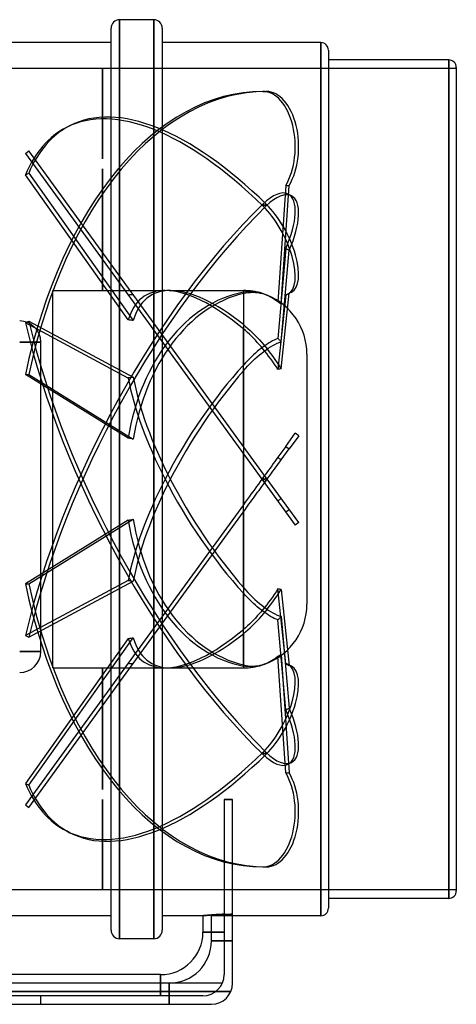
# Model space of a CAD drawing. Header units: millimetres. Extents: x -151 to 151, y -124 to 108.
# Tile 2 of 2: x 48 to 151, y -124 to 108. Entities that reach past the tile are written whole.
import ezdxf

# ---------------------------------------------------------------- set-up
doc = ezdxf.new("R2010")
doc.units = ezdxf.units.MM
doc.layers.add('HIDDEN', color=7, linetype='Continuous')
doc.layers.add('THICK', color=7, linetype='Continuous')

msp = doc.modelspace()

# ---------------------------------------------------------------- linework, layer by layer
at = {"layer": 'HIDDEN'}
for p, q in [((71.46, 0), (71.46, 108.5)), ((79.54, 0), (79.54, 108.5)), ((119, 0), (119, 103.08)), ((149.2, 0), (149.2, 99)), ((67.45, 97), (-151, 97)), ((67.45, 97), (67.45, 97)), ((67.45, 97), (67.45, 97)), ((67.45, 97), (67.45, 97)), ((67.45, 97), (67.45, 97)), ((67.45, 97), (67.45, 97)), ((67.45, 97), (67.45, 97)), ((67.45, 97), (67.45, 97)), ((67.45, 97), (67.45, 97)), ((67.45, 97), (67.45, 97)), ((67.45, 97), (67.45, 97)), ((67.45, 97), (67.45, 97)), ((67.45, 97), (67.45, 97)), ((67.45, 97), (67.45, 97)), ((67.45, 75.65), (67.45, 97)), ((67.45, 97), (67.45, 75.66)), ((67.45, 97), (67.45, 97)), ((67.45, 97), (67.45, 97)), ((67.45, 97), (67.45, 97)), ((67.45, 97), (67.45, 97)), ((67.45, 97), (67.45, 97)), ((67.45, 97), (67.45, 97)), ((67.45, 97), (67.45, 97)), ((67.45, 97), (67.45, 97)), ((67.45, 97), (67.45, 97)), ((67.45, 97), (67.45, 97)), ((67.45, 97), (67.45, 97)), ((67.45, 97), (67.45, 97)), ((67.45, 97), (67.45, 97)), ((67.45, 97), (67.45, 97)), ((67.45, 97), (67.45, 97)), ((67.45, 97), (67.45, 97)), ((67.45, 97), (67.45, 97)), ((67.45, 97), (67.45, 97)), ((67.45, 97), (67.45, 97)), ((67.45, 97), (67.45, 97)), ((67.45, 97), (67.45, 97)), ((67.45, 97), (67.45, 97)), ((67.45, 97), (67.45, 97)), ((67.45, 97), (67.45, 97)), ((67.45, 97), (67.45, 97)), ((67.45, 97), (67.45, 97)), ((67.45, 97), (67.45, 97)), ((67.45, 97), (67.45, 97)), ((67.45, 97), (67.45, 97)), ((67.45, 97), (67.45, 97)), ((67.45, 97), (67.45, 97)), ((67.45, 97), (67.45, 97)), ((67.45, 97), (67.45, 97)), ((67.45, 97), (67.45, 97)), ((67.45, 97), (67.45, 97)), ((67.45, 97), (67.45, 97)), ((67.45, 97), (67.45, 97)), ((67.45, 97), (67.45, 97)), ((151, 97), (67.45, 97)), ((105.3, 91.56), (106.1, 91.56)), ((59.7, 83.47), (58.89, 83.05)), ((49.2, 76.91), (50.01, 77.5)), ((49.2, 76.91), (105.3, -0.29)), ((106.1, 0.29), (50.01, 77.5)), ((49.2, 71.87), (50.01, 72.29)), ((50.01, 72.29), (74.69, 37.47)), ((67.45, 44.55), (67.45, 73.25)), ((67.45, 73.25), (67.45, 44.55)), ((73.49, 37.6), (49.2, 71.87)), ((110.71, 69.33), (108.83, 41.84)), ((109.61, 41.37), (111.52, 69.33)), ((110.71, 69.33), (111.52, 69.33)), ((112.05, 66.91), (111.25, 67.32)), ((105.3, 64.53), (106.1, 64.95)), ((105.3, 64.95), (106.1, 64.53)), ((110.71, 54.5), (108.83, 33.23)), ((109.61, 32.46), (111.52, 54.08)), ((110.71, 54.5), (111.52, 54.08)), ((55.7, 0), (55.7, 44.55)), ((55.7, 44.55), (67.45, 44.55)), ((67.45, 44.55), (67.45, 44.55)), ((67.45, 44.55), (67.45, 44.55)), ((67.45, 44.55), (67.45, 44.55)), ((67.45, 44.55), (67.45, 44.55)), ((67.45, 44.55), (67.45, 44.55)), ((67.45, 44.55), (67.45, 44.55)), ((67.45, 44.55), (67.45, 44.55)), ((67.45, 44.55), (67.45, 44.55)), ((67.45, 44.55), (67.45, 44.55)), ((67.45, 44.55), (67.45, 44.55)), ((67.45, 44.55), (67.45, 44.55)), ((67.45, 44.55), (67.45, 44.55)), ((67.45, 44.55), (67.45, 44.55)), ((67.45, 44.55), (67.45, 44.55)), ((67.45, 44.55), (67.45, 44.55)), ((67.45, 44.55), (67.45, 44.55)), ((67.45, 44.55), (67.45, 44.55)), ((67.45, 44.55), (67.45, 44.55)), ((67.45, 44.55), (67.45, 44.55)), ((67.45, 44.55), (67.45, 44.55)), ((67.45, 44.55), (67.45, 44.55)), ((67.45, 44.55), (67.45, 44.55)), ((67.45, 44.55), (67.45, 44.55)), ((67.45, 44.55), (67.45, 44.55)), ((67.45, 44.55), (67.45, 44.55)), ((67.45, 44.55), (67.45, 44.55)), ((67.45, 44.55), (67.45, 44.55)), ((67.45, 44.55), (67.45, 44.55)), ((67.45, 44.55), (67.45, 44.55)), ((67.45, 44.55), (67.45, 44.55)), ((67.45, 44.55), (67.45, 44.55)), ((67.45, 44.55), (67.45, 44.55)), ((67.45, 44.55), (67.45, 44.55)), ((67.45, 44.55), (67.45, 44.55)), ((67.45, 44.55), (67.45, 44.55)), ((67.45, 44.55), (67.45, 44.55)), ((67.45, 44.55), (67.45, 44.55)), ((67.45, 44.55), (67.45, 44.55)), ((67.45, 44.55), (67.45, 44.55)), ((67.45, 44.55), (67.45, 44.55)), ((67.45, 44.55), (67.45, 44.55)), ((67.45, 44.55), (67.45, 44.55)), ((67.45, 44.55), (67.45, 44.55)), ((67.45, 44.55), (67.45, 44.55)), ((67.45, 44.55), (67.45, 44.55)), ((67.45, 44.55), (67.45, 44.55)), ((67.45, 44.55), (67.45, 44.55)), ((67.45, 44.55), (67.45, 44.55)), ((67.45, 44.55), (67.45, 44.55)), ((67.45, 44.55), (67.45, 44.55)), ((67.45, 44.55), (67.45, 44.55)), ((67.45, 44.55), (67.45, 44.55)), ((67.45, 44.55), (67.45, 44.55)), ((67.45, 44.55), (67.45, 44.55)), ((67.45, 44.55), (67.45, 44.55)), ((67.45, 44.55), (67.45, 44.55)), ((67.45, 44.55), (67.45, 44.55)), ((67.45, 44.55), (67.45, 44.55)), ((67.45, 44.55), (67.45, 44.55)), ((67.45, 44.55), (67.45, 44.55)), ((67.45, 44.55), (67.45, 44.55)), ((67.45, 44.55), (67.45, 44.55)), ((67.45, 44.55), (67.45, 44.55)), ((67.45, 44.55), (67.45, 44.55)), ((67.45, 44.55), (67.45, 44.55)), ((67.45, 44.55), (67.45, 44.55)), ((67.45, 44.55), (67.45, 44.55)), ((67.45, 44.55), (67.45, 44.55)), ((67.45, 44.55), (67.45, 44.55)), ((67.45, 44.55), (67.45, 44.55)), ((67.45, 44.55), (67.45, 44.55)), ((67.45, 44.55), (67.45, 44.55)), ((67.45, 44.55), (67.45, 44.55)), ((67.45, 44.55), (67.45, 44.55)), ((67.45, 44.55), (67.45, 44.55)), ((67.45, 44.55), (67.45, 44.55)), ((67.45, 44.55), (67.45, 44.55)), ((67.45, 44.55), (67.45, 44.55)), ((67.45, 44.55), (67.45, 44.55)), ((67.45, 44.55), (82.19, 44.55)), ((83.43, 44.55), (100.7, 44.55)), ((100.7, 44.55), (100.7, 36.49)), ((101.19, 44.22), (100.7, 44.14)), ((101.69, 44.27), (101.19, 44.22)), ((102.19, 44.3), (101.69, 44.27)), ((102.69, 44.3), (102.19, 44.3)), ((103.19, 44.27), (102.69, 44.3)), ((103.68, 44.21), (103.19, 44.27)), ((104.15, 44.13), (103.68, 44.21)), ((100.7, 43.87), (101.25, 43.99)), ((100.7, 43.87), (100.7, 26.95)), ((101.25, 43.99), (101.82, 44.08)), ((101.82, 44.08), (102.39, 44.12)), ((102.39, 44.12), (102.98, 44.14)), ((102.98, 44.14), (103.56, 44.11)), ((103.56, 44.11), (104.13, 44.05)), ((104.13, 44.05), (104.69, 43.95)), ((104.62, 44.02), (104.15, 44.13)), ((105.08, 43.9), (104.62, 44.02)), ((104.69, 43.95), (105.22, 43.83)), ((105.62, 43.71), (105.08, 43.9)), ((105.22, 43.83), (105.76, 43.66)), ((106.17, 43.49), (105.62, 43.71)), ((105.76, 43.66), (106.31, 43.46)), ((106.72, 43.23), (106.17, 43.49)), ((106.31, 43.46), (106.88, 43.21)), ((107.27, 42.93), (106.72, 43.23)), ((106.88, 43.21), (107.46, 42.91)), ((107.81, 42.6), (107.27, 42.93)), ((107.46, 42.91), (108.03, 42.57)), ((108.33, 42.23), (107.81, 42.6)), ((108.03, 42.57), (108.58, 42.2)), ((108.83, 41.84), (108.33, 42.23)), ((108.58, 42.2), (109.11, 41.8)), ((110.71, 43.55), (108.83, 25.93)), ((109.61, 26.05), (111.52, 43.96)), ((110.71, 43.55), (111.52, 43.96)), ((112.05, 44.16), (111.24, 43.74)), ((108.96, 41.76), (108.83, 41.84)), ((109.09, 41.69), (108.96, 41.76)), ((109.22, 41.61), (109.09, 41.69)), ((109.11, 41.8), (109.61, 41.37)), ((109.35, 41.53), (109.22, 41.61)), ((109.48, 41.45), (109.35, 41.53)), ((109.61, 41.37), (109.48, 41.45)), ((49.2, 36.9), (50.01, 37.31)), ((50.01, 37.31), (74.69, 24.1)), ((73.49, 23.89), (49.2, 36.9)), ((100.7, 36.49), (101.22, 36.06)), ((101.16, 35.08), (100.7, 35.48)), ((100.7, 7.73), (100.7, 35.48)), ((101.64, 34.66), (101.16, 35.08)), ((101.22, 36.06), (101.76, 35.59)), ((101.76, 35.59), (102.31, 35.1)), ((102.31, 35.1), (102.87, 34.57)), ((102.11, 34.21), (101.64, 34.66)), ((102.58, 33.76), (102.11, 34.21)), ((103.05, 33.28), (102.58, 33.76)), ((102.87, 34.57), (103.42, 34.02)), ((103.52, 32.8), (103.05, 33.28)), ((103.42, 34.02), (103.97, 33.45)), ((103.98, 32.3), (103.52, 32.8)), ((103.97, 33.45), (104.51, 32.87)), ((104.51, 32.87), (105.03, 32.28)), ((107.55, 32.64), (107.1, 32.39)), ((107.99, 32.86), (107.55, 32.64)), ((108.42, 33.06), (107.99, 32.86)), ((108.83, 33.23), (108.42, 33.06)), ((108.96, 33.11), (108.83, 33.23)), ((109.09, 32.98), (108.96, 33.11)), ((109.22, 32.85), (109.09, 32.98)), ((109.35, 32.72), (109.22, 32.85)), ((109.48, 32.59), (109.35, 32.72)), ((109.61, 32.46), (109.48, 32.59)), ((47.85, 32.37), (52.85, 32.37)), ((52.85, 32.37), (52.85, 32.37)), ((104.42, 31.81), (103.98, 32.3)), ((104.42, 30.52), (103.98, 30.15)), ((104.86, 31.31), (104.42, 31.81)), ((104.86, 30.87), (104.42, 30.52)), ((105.3, 30.78), (104.86, 31.31)), ((105.3, 31.2), (104.86, 30.87)), ((105.03, 32.28), (105.53, 31.69)), ((105.74, 31.52), (105.3, 31.2)), ((105.74, 30.23), (105.3, 30.78)), ((105.53, 31.69), (106.05, 31.06)), ((105.53, 30.16), (106.05, 30.54)), ((106.2, 31.83), (105.74, 31.52)), ((106.2, 29.66), (105.74, 30.23)), ((106.05, 31.06), (106.58, 30.4)), ((106.05, 30.54), (106.58, 30.91)), ((106.65, 32.12), (106.2, 31.83)), ((106.58, 30.91), (107.11, 31.25)), ((106.58, 30.4), (107.11, 29.7)), ((107.1, 32.39), (106.65, 32.12)), ((107.11, 31.25), (107.64, 31.56)), ((107.64, 31.56), (108.16, 31.83)), ((108.16, 31.83), (108.66, 32.08)), ((108.66, 32.08), (109.15, 32.29)), ((109.15, 32.29), (109.61, 32.46)), ((101.64, 27.95), (101.16, 27.45)), ((102.11, 28.43), (101.64, 27.95)), ((102.58, 28.89), (102.11, 28.43)), ((103.05, 29.33), (102.58, 28.89)), ((102.87, 27.85), (103.42, 28.38)), ((103.52, 29.76), (103.05, 29.33)), ((103.42, 28.38), (103.97, 28.88)), ((103.98, 30.15), (103.52, 29.76)), ((103.97, 28.88), (104.51, 29.34)), ((104.51, 29.34), (105.03, 29.77)), ((105.03, 29.77), (105.53, 30.16)), ((106.65, 29.07), (106.2, 29.66)), ((107.1, 28.46), (106.65, 29.07)), ((107.55, 27.83), (107.1, 28.46)), ((107.11, 29.7), (107.64, 28.99)), ((107.64, 28.99), (108.16, 28.25)), ((108.16, 28.25), (108.66, 27.51)), ((115.7, 29.55), (115.7, 0)), ((101.16, 27.45), (100.7, 26.95)), ((100.7, 25.56), (101.22, 26.14)), ((101.22, 26.14), (101.76, 26.73)), ((101.76, 26.73), (102.31, 27.3)), ((102.31, 27.3), (102.87, 27.85)), ((107.99, 27.2), (107.55, 27.83)), ((108.42, 26.57), (107.99, 27.2)), ((108.83, 25.93), (108.42, 26.57)), ((108.66, 27.51), (109.15, 26.78)), ((108.96, 25.96), (108.83, 25.93)), ((109.09, 25.98), (108.96, 25.96)), ((109.22, 26), (109.09, 25.98)), ((109.15, 26.78), (109.61, 26.05)), ((109.35, 26.02), (109.22, 26)), ((109.48, 26.04), (109.35, 26.02)), ((109.61, 26.05), (109.48, 26.04)), ((73.49, 9.69), (49.2, 24.73)), ((49.2, 24.73), (50.01, 24.73)), ((50.01, 24.73), (74.69, 9.45)), ((100.7, 25.56), (100.7, 0)), ((110.71, 7.74), (112.95, 10.83)), ((113.76, 10.24), (111.52, 7.15)), ((113.76, 10.24), (112.95, 10.83)), ((110.71, 7.74), (108.83, 5.16)), ((109.61, 4.53), (111.52, 7.15)), ((110.71, 7.74), (111.52, 7.15)), ((100.7, 0), (100.7, 6.03)), ((108.48, 4.68), (108.12, 4.18)), ((108.83, 5.16), (108.48, 4.68)), ((108.96, 5.05), (108.83, 5.16)), ((109.09, 4.95), (108.96, 5.05)), ((109.22, 4.84), (109.09, 4.95)), ((109.35, 4.74), (109.22, 4.84)), ((109.48, 4.63), (109.35, 4.74)), ((106.99, 2.63), (106.61, 2.1)), ((107.38, 3.16), (106.99, 2.63)), ((107.75, 3.67), (107.38, 3.16)), ((107.69, 1.89), (108.03, 2.36)), ((108.12, 4.18), (107.75, 3.67)), ((108.03, 2.36), (108.36, 2.82)), ((108.36, 2.82), (108.69, 3.26)), ((108.69, 3.26), (109.01, 3.7)), ((109.01, 3.7), (109.31, 4.12)), ((109.31, 4.12), (109.61, 4.53)), ((109.61, 4.53), (109.48, 4.63)), ((100.7, 0), (100.7, -6.03)), ((105.08, 0), (104.67, -0.57)), ((105.46, 0.52), (105.08, 0)), ((105.3, 0.29), (106.1, -0.29)), ((105.3, -0.29), (106.1, 0.29)), ((105.84, 1.04), (105.46, 0.52)), ((106.22, 1.57), (105.84, 1.04)), ((113.76, -10.24), (106.1, 0.29)), ((106.61, 2.1), (106.22, 1.57)), ((106.32, 0), (106.66, 0.47)), ((106.66, 0.47), (107.01, 0.95)), ((107.01, 0.95), (107.35, 1.42)), ((107.35, 1.42), (107.69, 1.89)), ((115.7, 0), (115.7, -29.55)), ((55.7, -44.55), (55.7, 0)), ((71.46, -108.5), (71.46, 0)), ((79.54, -108.5), (79.54, 0)), ((100.7, -25.56), (100.7, 0)), ((103.82, -1.73), (103.39, -2.33)), ((104.25, -1.14), (103.82, -1.73)), ((104.67, -0.57), (104.25, -1.14)), ((104.4, -2.64), (104.73, -2.19)), ((104.73, -2.19), (105.04, -1.75)), ((105.04, -1.75), (105.36, -1.32)), ((105.3, -0.29), (112.95, -10.83)), ((105.36, -1.32), (105.67, -0.89)), ((105.67, -0.89), (105.99, -0.45)), ((105.99, -0.45), (106.32, 0)), ((119, -103.08), (119, 0)), ((149.2, -99), (149.2, 0)), ((102.04, -4.19), (101.59, -4.81)), ((102.49, -3.57), (102.04, -4.19)), ((102.94, -2.95), (102.49, -3.57)), ((102.71, -4.97), (103.05, -4.5)), ((103.39, -2.33), (102.94, -2.95)), ((103.05, -4.5), (103.39, -4.03)), ((103.39, -4.03), (103.73, -3.56)), ((103.73, -3.56), (104.07, -3.1)), ((104.07, -3.1), (104.4, -2.64)), ((109.48, -4.63), (109.35, -4.74)), ((109.61, -4.53), (109.48, -4.63)), ((100.7, -6.03), (73.49, -43.48)), ((101.14, -5.42), (100.7, -6.03)), ((101.02, -7.29), (101.35, -6.84)), ((101.59, -4.81), (101.14, -5.42)), ((101.35, -6.84), (101.68, -6.38)), ((101.68, -6.38), (102.02, -5.91)), ((102.02, -5.91), (102.36, -5.44)), ((102.36, -5.44), (102.71, -4.97)), ((108.96, -5.05), (108.83, -5.16)), ((109.09, -4.95), (108.96, -5.05)), ((109.22, -4.84), (109.09, -4.95)), ((109.35, -4.74), (109.22, -4.84)), ((74.69, -43.54), (100.7, -7.73)), ((100.7, -7.73), (101.02, -7.29)), ((100.7, -7.73), (100.7, -35.48)), ((110.71, -7.74), (111.52, -7.15)), ((73.49, -9.69), (49.2, -24.73)), ((50.01, -24.73), (74.69, -9.45)), ((113.76, -10.24), (112.95, -10.83)), ((73.49, -23.89), (49.2, -36.9)), ((49.2, -24.73), (50.01, -24.73)), ((50.01, -37.31), (74.69, -24.1)), ((100.7, -25.56), (101.22, -26.14)), ((101.16, -27.45), (100.7, -26.95)), ((100.7, -43.87), (100.7, -26.95)), ((101.64, -27.95), (101.16, -27.45)), ((101.22, -26.14), (101.76, -26.73)), ((101.76, -26.73), (102.31, -27.3)), ((102.31, -27.3), (102.87, -27.85)), ((102.87, -27.85), (103.42, -28.38)), ((107.55, -27.83), (107.1, -28.46)), ((107.99, -27.2), (107.55, -27.83)), ((108.42, -26.57), (107.99, -27.2)), ((108.16, -28.25), (108.66, -27.51)), ((108.83, -25.93), (108.42, -26.57)), ((108.66, -27.51), (109.15, -26.78)), ((108.96, -25.96), (108.83, -25.93)), ((110.71, -43.55), (108.83, -25.93)), ((109.09, -25.98), (108.96, -25.96)), ((109.22, -26), (109.09, -25.98)), ((109.15, -26.78), (109.61, -26.05)), ((109.35, -26.02), (109.22, -26)), ((109.48, -26.04), (109.35, -26.02)), ((109.61, -26.05), (109.48, -26.04)), ((109.61, -26.05), (111.52, -43.96)), ((102.11, -28.43), (101.64, -27.95)), ((102.58, -28.89), (102.11, -28.43)), ((103.05, -29.33), (102.58, -28.89)), ((103.52, -29.76), (103.05, -29.33)), ((103.42, -28.38), (103.97, -28.88)), ((103.98, -30.15), (103.52, -29.76)), ((103.97, -28.88), (104.51, -29.34)), ((104.42, -30.52), (103.98, -30.15)), ((104.51, -29.34), (105.03, -29.77)), ((105.03, -29.77), (105.53, -30.16)), ((105.53, -30.16), (106.05, -30.54)), ((106.2, -29.66), (105.74, -30.23)), ((106.65, -29.07), (106.2, -29.66)), ((106.58, -30.4), (107.11, -29.7)), ((107.1, -28.46), (106.65, -29.07)), ((107.11, -29.7), (107.64, -28.99)), ((107.64, -28.99), (108.16, -28.25)), ((103.98, -32.3), (103.52, -32.8)), ((104.42, -31.81), (103.98, -32.3)), ((104.86, -30.87), (104.42, -30.52)), ((104.86, -31.31), (104.42, -31.81)), ((104.51, -32.87), (105.03, -32.28)), ((105.3, -30.78), (104.86, -31.31)), ((105.3, -31.2), (104.86, -30.87)), ((105.03, -32.28), (105.53, -31.69)), ((105.74, -30.23), (105.3, -30.78)), ((105.74, -31.52), (105.3, -31.2)), ((105.53, -31.69), (106.05, -31.06)), ((106.2, -31.83), (105.74, -31.52)), ((106.05, -31.06), (106.58, -30.4)), ((106.05, -30.54), (106.58, -30.91)), ((106.65, -32.12), (106.2, -31.83)), ((106.58, -30.91), (107.11, -31.25)), ((107.1, -32.39), (106.65, -32.12)), ((107.55, -32.64), (107.1, -32.39)), ((107.11, -31.25), (107.64, -31.56)), ((107.64, -31.56), (108.16, -31.83)), ((108.16, -31.83), (108.66, -32.08)), ((108.66, -32.08), (109.15, -32.29)), ((109.15, -32.29), (109.61, -32.46)), ((109.61, -32.46), (109.48, -32.59)), ((109.61, -32.46), (111.52, -54.08)), ((101.64, -34.66), (101.16, -35.08)), ((102.11, -34.21), (101.64, -34.66)), ((102.58, -33.76), (102.11, -34.21)), ((102.31, -35.1), (102.87, -34.57)), ((103.05, -33.28), (102.58, -33.76)), ((102.87, -34.57), (103.42, -34.02)), ((103.52, -32.8), (103.05, -33.28)), ((103.42, -34.02), (103.97, -33.45)), ((103.97, -33.45), (104.51, -32.87)), ((107.99, -32.86), (107.55, -32.64)), ((108.42, -33.06), (107.99, -32.86)), ((108.83, -33.23), (108.42, -33.06)), ((108.96, -33.11), (108.83, -33.23)), ((110.71, -54.5), (108.83, -33.23)), ((109.09, -32.98), (108.96, -33.11)), ((109.22, -32.85), (109.09, -32.98)), ((109.35, -32.72), (109.22, -32.85)), ((109.48, -32.59), (109.35, -32.72)), ((49.2, -36.9), (50.01, -37.31)), ((101.16, -35.08), (100.7, -35.48)), ((100.7, -36.49), (101.22, -36.06)), ((100.7, -36.49), (100.7, -44.55)), ((101.22, -36.06), (101.76, -35.59)), ((101.76, -35.59), (102.31, -35.1)), ((73.49, -37.6), (49.2, -71.87)), ((50.01, -72.29), (74.69, -37.47)), ((47.85, -40.68), (52.85, -40.68)), ((52.85, -40.68), (52.85, -40.68)), ((108.83, -41.84), (108.33, -42.23)), ((108.58, -42.2), (109.11, -41.8)), ((108.96, -41.76), (108.83, -41.84)), ((110.71, -69.33), (108.83, -41.84)), ((109.09, -41.69), (108.96, -41.76)), ((109.22, -41.61), (109.09, -41.69)), ((109.11, -41.8), (109.61, -41.37)), ((109.35, -41.53), (109.22, -41.61)), ((109.48, -41.45), (109.35, -41.53)), ((109.61, -41.37), (109.48, -41.45)), ((109.61, -41.37), (111.52, -69.33)), ((73.49, -43.48), (49.2, -76.91)), ((50.01, -77.5), (74.69, -43.54)), ((100.7, -43.87), (101.25, -43.99)), ((101.19, -44.22), (100.7, -44.14)), ((101.25, -43.99), (101.82, -44.08)), ((101.82, -44.08), (102.39, -44.12)), ((102.39, -44.12), (102.98, -44.14)), ((102.98, -44.14), (103.56, -44.11)), ((103.56, -44.11), (104.13, -44.05)), ((104.15, -44.13), (103.68, -44.21)), ((104.13, -44.05), (104.69, -43.95)), ((104.62, -44.02), (104.15, -44.13)), ((105.08, -43.9), (104.62, -44.02)), ((104.69, -43.95), (105.22, -43.83)), ((105.62, -43.71), (105.08, -43.9)), ((105.22, -43.83), (105.76, -43.66)), ((106.17, -43.49), (105.62, -43.71)), ((105.76, -43.66), (106.31, -43.46)), ((106.72, -43.23), (106.17, -43.49)), ((106.31, -43.46), (106.88, -43.21)), ((107.27, -42.93), (106.72, -43.23)), ((106.88, -43.21), (107.46, -42.91)), ((107.8, -42.6), (107.27, -42.93)), ((107.46, -42.91), (108.03, -42.57)), ((108.33, -42.23), (107.8, -42.6)), ((108.03, -42.57), (108.58, -42.2)), ((110.71, -43.55), (111.52, -43.96)), ((112.05, -44.16), (111.25, -43.74)), ((55.7, -44.55), (67.45, -44.55)), ((67.45, -44.55), (67.45, -44.55)), ((67.45, -44.55), (67.45, -44.55)), ((67.45, -44.55), (67.45, -44.55)), ((67.45, -44.55), (67.45, -44.55)), ((67.45, -44.55), (67.45, -44.55)), ((67.45, -44.55), (67.45, -44.55)), ((67.45, -44.55), (67.45, -44.55)), ((67.45, -44.55), (67.45, -44.55)), ((67.45, -44.55), (67.45, -44.55)), ((67.45, -44.55), (67.45, -44.55)), ((67.45, -44.55), (67.45, -44.55)), ((67.45, -44.55), (67.45, -44.55)), ((67.45, -44.55), (67.45, -44.55)), ((67.45, -44.55), (67.45, -44.55)), ((67.45, -44.55), (67.45, -44.55)), ((67.45, -44.55), (67.45, -44.55)), ((67.45, -44.55), (67.45, -44.55)), ((67.45, -44.55), (67.45, -44.55)), ((67.45, -44.55), (67.45, -44.55)), ((67.45, -44.55), (67.45, -44.55)), ((67.45, -44.55), (67.45, -44.55)), ((67.45, -44.55), (67.45, -44.55)), ((67.45, -44.55), (67.45, -44.55)), ((67.45, -44.55), (67.45, -44.55)), ((67.45, -44.55), (67.45, -44.55)), ((67.45, -44.55), (67.45, -44.55)), ((67.45, -44.55), (67.45, -44.55)), ((67.45, -44.55), (67.45, -44.55)), ((67.45, -44.55), (67.45, -44.55)), ((67.45, -44.55), (67.45, -44.55)), ((67.45, -44.55), (67.45, -44.55)), ((67.45, -44.55), (67.45, -44.55)), ((67.45, -44.55), (67.45, -44.55)), ((67.45, -44.55), (67.45, -44.55)), ((67.45, -44.55), (67.45, -44.55)), ((67.45, -44.55), (67.45, -44.55)), ((67.45, -44.55), (67.45, -44.55)), ((67.45, -44.55), (67.45, -44.55)), ((67.45, -44.55), (67.45, -44.55)), ((67.45, -44.55), (67.45, -44.55)), ((67.45, -44.55), (67.45, -44.55)), ((67.45, -44.55), (67.45, -44.55)), ((67.45, -44.55), (67.45, -44.55)), ((67.45, -44.55), (67.45, -44.55)), ((67.45, -44.55), (67.45, -44.55)), ((67.45, -44.55), (67.45, -44.55)), ((67.45, -44.55), (67.45, -44.55)), ((67.45, -44.55), (67.45, -44.55)), ((67.45, -44.55), (67.45, -44.55)), ((67.45, -44.55), (67.45, -44.55)), ((67.45, -44.55), (67.45, -44.55)), ((67.45, -44.55), (67.45, -44.55)), ((67.45, -44.55), (67.45, -44.55)), ((67.45, -44.55), (67.45, -44.55)), ((67.45, -44.55), (67.45, -44.55)), ((67.45, -44.55), (67.45, -44.55)), ((67.45, -44.55), (67.45, -44.55)), ((67.45, -44.55), (67.45, -44.55)), ((67.45, -44.55), (67.45, -44.55)), ((67.45, -44.55), (67.45, -44.55)), ((67.45, -44.55), (67.45, -44.55)), ((67.45, -44.55), (67.45, -44.55)), ((67.45, -44.55), (67.45, -44.55)), ((67.45, -44.55), (67.45, -44.55)), ((67.45, -44.55), (67.45, -44.55)), ((67.45, -44.55), (67.45, -44.55)), ((67.45, -44.55), (67.45, -44.55)), ((67.45, -44.55), (67.45, -44.55)), ((67.45, -44.55), (67.45, -44.55)), ((67.45, -44.55), (67.45, -44.55)), ((67.45, -44.55), (67.45, -44.55)), ((67.45, -44.55), (67.45, -44.55)), ((67.45, -44.55), (67.45, -44.55)), ((67.45, -44.55), (67.45, -44.55)), ((67.45, -44.55), (67.45, -44.55)), ((67.45, -44.55), (67.45, -44.55)), ((67.45, -44.55), (67.45, -44.55)), ((67.45, -44.55), (67.45, -44.55)), ((67.45, -44.55), (67.45, -44.55)), ((67.45, -73.25), (67.45, -44.55)), ((67.45, -44.55), (67.45, -73.25)), ((67.45, -44.55), (82.19, -44.55)), ((83.43, -44.55), (100.7, -44.55)), ((101.69, -44.27), (101.19, -44.22)), ((102.19, -44.3), (101.69, -44.27)), ((102.69, -44.3), (102.19, -44.3)), ((103.19, -44.27), (102.69, -44.3)), ((103.68, -44.21), (103.19, -44.27)), ((110.71, -54.5), (111.52, -54.08)), ((105.3, -64.53), (106.1, -64.95)), ((105.3, -64.95), (106.1, -64.53)), ((112.05, -66.91), (111.25, -67.32)), ((110.71, -69.33), (111.52, -69.33)), ((49.2, -71.87), (50.01, -72.29)), ((67.45, -97), (67.45, -75.65)), ((67.45, -75.66), (67.45, -97)), ((98.15, -75.66), (96.15, -75.66)), ((49.2, -76.91), (50.01, -77.5)), ((59.7, -83.47), (58.89, -83.05)), ((105.3, -91.56), (106.1, -91.56)), ((67.45, -97), (-151, -97)), ((67.45, -97), (67.45, -97)), ((67.45, -97), (67.45, -97)), ((67.45, -97), (67.45, -97)), ((67.45, -97), (67.45, -97)), ((67.45, -97), (67.45, -97)), ((67.45, -97), (67.45, -97)), ((67.45, -97), (67.45, -97)), ((67.45, -97), (67.45, -97)), ((67.45, -97), (67.45, -97)), ((67.45, -97), (67.45, -97)), ((67.45, -97), (67.45, -97)), ((67.45, -97), (67.45, -97)), ((67.45, -97), (67.45, -97)), ((67.45, -97), (67.45, -97)), ((67.45, -97), (67.45, -97)), ((67.45, -97), (67.45, -97)), ((67.45, -97), (67.45, -97)), ((67.45, -97), (67.45, -97)), ((67.45, -97), (67.45, -97)), ((67.45, -97), (67.45, -97)), ((67.45, -97), (67.45, -97)), ((67.45, -97), (67.45, -97)), ((67.45, -97), (67.45, -97)), ((67.45, -97), (67.45, -97)), ((67.45, -97), (67.45, -97)), ((67.45, -97), (67.45, -97)), ((67.45, -97), (67.45, -97)), ((67.45, -97), (67.45, -97)), ((67.45, -97), (67.45, -97)), ((67.45, -97), (67.45, -97)), ((67.45, -97), (67.45, -97)), ((67.45, -97), (67.45, -97)), ((67.45, -97), (67.45, -97)), ((67.45, -97), (67.45, -97)), ((67.45, -97), (67.45, -97)), ((67.45, -97), (67.45, -97)), ((67.45, -97), (67.45, -97)), ((67.45, -97), (67.45, -97)), ((67.45, -97), (67.45, -97)), ((67.45, -97), (67.45, -97)), ((67.45, -97), (67.45, -97)), ((67.45, -97), (67.45, -97)), ((67.45, -97), (67.45, -97)), ((67.45, -97), (67.45, -97)), ((67.45, -97), (67.45, -97)), ((67.45, -97), (67.45, -97)), ((67.45, -97), (67.45, -97)), ((67.45, -97), (67.45, -97)), ((67.45, -97), (67.45, -97)), ((67.45, -97), (67.45, -97)), ((67.45, -97), (67.45, -97)), ((151, -97), (67.45, -97)), ((91.17, -103.07), (91.15, -103.08)), ((91.21, -103.07), (91.17, -103.07)), ((91.3, -103.06), (91.21, -103.07)), ((91.42, -103.05), (91.3, -103.06)), ((91.57, -103.04), (91.42, -103.05)), ((91.75, -103.02), (91.57, -103.04)), ((91.97, -103), (91.75, -103.02)), ((92.22, -102.98), (91.97, -103)), ((92.51, -102.95), (92.22, -102.98)), ((92.82, -102.93), (92.51, -102.95)), ((93.16, -102.9), (92.82, -102.93)), ((93.15, -103.08), (93.17, -103.07)), ((93.17, -103.07), (93.15, -103.08)), ((93.15, -109), (93.15, -103.08)), ((98.15, -103.08), (93.15, -103.08)), ((93.52, -102.87), (93.16, -102.9)), ((93.17, -103.07), (93.21, -103.07)), ((93.21, -103.07), (93.17, -103.07)), ((93.21, -103.07), (93.3, -103.06)), ((93.3, -103.06), (93.21, -103.07)), ((93.3, -103.06), (93.42, -103.05)), ((93.42, -103.05), (93.3, -103.06)), ((93.42, -103.05), (93.57, -103.04)), ((93.57, -103.04), (93.42, -103.05)), ((93.89, -102.85), (93.52, -102.87)), ((93.57, -103.04), (93.75, -103.02)), ((93.75, -103.02), (93.57, -103.04)), ((93.75, -103.02), (93.97, -103)), ((93.97, -103), (93.75, -103.02)), ((94.29, -102.82), (93.89, -102.85)), ((93.97, -103), (94.22, -102.98)), ((94.22, -102.98), (93.97, -103)), ((94.22, -102.98), (94.51, -102.95)), ((94.51, -102.95), (94.22, -102.98)), ((94.72, -102.79), (94.29, -102.82)), ((94.51, -102.95), (94.82, -102.93)), ((94.82, -102.93), (94.51, -102.95)), ((95.17, -102.76), (94.72, -102.79)), ((94.82, -102.93), (95.16, -102.9)), ((95.16, -102.9), (94.82, -102.93)), ((95.16, -102.9), (95.52, -102.87)), ((95.52, -102.87), (95.16, -102.9)), ((95.65, -102.74), (95.17, -102.76)), ((95.52, -102.87), (95.89, -102.85)), ((95.89, -102.85), (95.52, -102.87)), ((96.15, -102.71), (95.65, -102.74)), ((95.89, -102.85), (96.29, -102.82)), ((96.29, -102.82), (95.89, -102.85)), ((96.29, -102.82), (96.72, -102.79)), ((96.72, -102.79), (96.29, -102.82)), ((96.72, -102.79), (97.17, -102.76)), ((97.17, -102.76), (96.72, -102.79)), ((97.17, -102.76), (97.65, -102.74)), ((97.65, -102.74), (97.17, -102.76)), ((97.65, -102.74), (98.15, -102.71)), ((98.15, -102.71), (97.65, -102.74)), ((96.15, -107), (91.15, -107)), ((98.15, -109), (93.15, -109)), ((93.15, -109), (98.15, -109)), ((81.15, -117), (81.15, -122)), ((96.15, -117), (96.15, -117)), ((96.15, -117), (96.15, -117)), ((83.15, -119), (-83.15, -119)), ((81.15, -122), (81.15, -119)), ((83.15, -119), (83.15, -124)), ((83.15, -124), (83.15, -119)), ((98.15, -119), (98.15, -119)), ((98.15, -119), (98.15, -119)), ((-97.73, -121), (97.73, -121)), ((97.73, -121), (-97.73, -121)), ((52.75, -122), (52.75, -124)), ((52.75, -122), (52.75, -124)), ((91.15, -122), (91.15, -122)), ((91.15, -122), (91.15, -122)), ((91.15, -122), (91.15, -122)), ((91.15, -122), (91.15, -122)), ((93.15, -124), (93.15, -124)), ((93.15, -124), (93.15, -124)), ((93.15, -124), (93.15, -124)), ((93.15, -124), (93.15, -124))]:
    msp.add_line(p, q, dxfattribs=at)
for centre, radius, start, end in [((100.7, 29.55), 15, 73.0144, 90), ((100.7, 29.55), 15, 0, 68.0044), ((100.7, -29.55), 15, 291.9956, 0), ((100.7, -29.55), 15, 270, 286.9856), ((83.15, -109), 10, 270, 0)]:
    msp.add_arc(centre, radius, start, end, dxfattribs=at)
for centre, major_axis, ratio, start_param, end_param in [((105.3, -10), (0, -101.56), 0.587785, -3.141593, -1.919862), ((106.1, -10), (0, 101.56), 0.587785, 0, 1.22173), ((105.3, 78.54), (0, -13.02), 0.587785, 0.785398, 3.141593), ((106.1, 78.54), (0, 13.02), 0.587785, -2.356194, 0), ((105.3, -7.28), (46.41, -90.33), 0.415627, 2.251011, 3.141587), ((106.1, -6.86), (-46.41, 90.33), 0.415627, -0.890581, -0.000005), ((105.3, -7.28), (46.41, -90.33), 0.415627, 3.141587, 3.472742), ((106.1, -6.86), (-46.41, 90.33), 0.415627, -0.000005, 0.331149), ((67.45, 75.65), (0.00092, -0.00218), 0.178233, -2.742116, 0.399477), ((67.45, 75.65), (0.00092, -0.00218), 0.178233, 0.399477, 3.066488), ((67.45, 75.65), (0.00092, -0.00218), 0.178233, 3.066488, 3.54107), ((67.45, 73.25), (0.00092, -0.00218), 0.178233, -2.742116, 0.399477), ((67.45, 73.25), (0.00092, -0.00218), 0.178233, 0.399477, 3.066488), ((67.45, 73.25), (0.00092, -0.00218), 0.178233, 3.066488, 3.54107), ((105.3, 55.74), (-5.95, -11.58), 0.415627, 3.141571, 4.032174), ((106.1, 55.33), (5.95, 11.58), 0.415627, -0.000022, 0.890581), ((105.3, 55.74), (-5.95, -11.58), 0.415627, 1.67598, 3.141571), ((106.1, 55.33), (5.95, 11.58), 0.415627, -1.465613, -0.000022), ((105.3, -6.86), (-46.41, -90.33), 0.415627, -2.251011, -1.029281), ((106.1, -7.28), (46.41, 90.33), 0.415627, 0.890581, 2.112312), ((105.3, 55.33), (5.95, -11.58), 0.415627, -0.000047, 2.251011), ((106.1, 55.74), (-5.95, 11.58), 0.415627, 3.141546, 5.392604), ((105.08, 0), (27.72, -43.24), 0.386472, 2.897772, 3.464779), ((106.32, 0), (27.72, -43.24), 0.386472, 2.898262, 3.47031), ((105.08, 0), (27.72, -43.24), 0.386472, 2.249148, 2.897772), ((106.32, 0), (27.72, -43.24), 0.386472, 2.287804, 2.898262), ((105.08, 0), (0, 44.55), 0.726543, 0.135799, 1.35143), ((58.96, 0), (-217.06, -13.09), 0.196181, -1.655153, -1.649623), ((106.32, 0), (0, -44.55), 0.726543, -2.967139, -1.784633), ((105.3, 55.33), (5.95, -11.58), 0.415627, -0.105183, -0.000047), ((106.1, 55.74), (-5.95, 11.58), 0.415627, 3.036409, 3.141546), ((106.1, 7.28), (-46.41, 90.33), 0.415627, 1.029281, 2.251011), ((58.96, 0), (-217.04, 22.03), 0.178418, -1.625221, -1.619691), ((105.3, 6.86), (46.41, -90.33), 0.415627, -2.112312, -0.890581), ((105.08, 0), (27.72, 43.24), 0.386472, 1.164042, 1.813641), ((58.96, 0), (-217.05, -39.48), 0.095099, -1.660621, -1.655091), ((105.08, 0), (-27.72, 43.24), 0.386472, 0.76192, 1.327952), ((106.32, 0), (-27.72, 43.24), 0.386472, 0.75639, 1.327952), ((106.32, 0), (27.72, 43.24), 0.386472, 1.202697, 1.813641), ((58.96, 0), (-217.07, 42.87), 0.055799, -1.632304, -1.626774), ((105.08, 0), (27.72, 43.24), 0.386472, 1.813641, 2.379673), ((106.32, 0), (27.72, 43.24), 0.386472, 1.813641, 2.385203), ((105.08, 0), (-27.72, 43.24), 0.386472, 1.327952, 1.977551), ((106.32, 0), (-27.72, 43.24), 0.386472, 1.327952, 1.938896), ((58.96, 0), (217.07, 42.87), 0.055799, -1.514818, -1.509288), ((105.08, 0), (0, 44.55), 0.726543, 1.790163, 3.005794), ((106.32, 0), (0, -44.55), 0.726543, -1.35696, -0.174454), ((105.3, 10), (0, -101.56), 0.587785, -1.22173, 0), ((106.1, 10), (0, 101.56), 0.587785, 1.919862, 3.141593), ((58.96, 0), (217.05, -39.48), 0.095099, -1.486502, -1.480972), ((105.08, 0), (-27.72, -43.24), 0.386472, 0.243821, 0.892444), ((106.32, 0), (-27.72, -43.24), 0.386472, 0.243331, 0.853789), ((58.96, 0), (217.04, 22.03), 0.178418, -1.521902, -1.516371), ((105.08, 0), (-27.72, -43.24), 0.386472, -0.323187, 0.243821), ((106.32, 0), (-27.72, -43.24), 0.386472, -0.328717, 0.243331), ((58.96, 0), (217.06, -13.09), 0.196181, -1.491969, -1.486439), ((105.3, -55.33), (-5.95, -11.58), 0.415627, 0.890581, 3.141639), ((106.1, -55.74), (5.95, 11.58), 0.415627, -2.251011, 0.000047), ((105.3, -55.33), (-5.95, -11.58), 0.415627, -3.141546, -3.036409), ((106.1, -55.74), (5.95, 11.58), 0.415627, 0.000047, 0.105183), ((105.3, -55.74), (5.95, -11.58), 0.415627, 0.000022, 1.465613), ((106.1, -55.33), (-5.95, 11.58), 0.415627, -3.141571, -1.67598), ((105.3, 7.28), (-46.41, -90.33), 0.415627, 0.000005, 0.890581), ((106.1, 6.86), (46.41, 90.33), 0.415627, -3.141587, -2.251011), ((105.3, -55.74), (5.95, -11.58), 0.415627, -0.890581, 0.000022), ((106.1, -55.33), (-5.95, 11.58), 0.415627, 2.251011, 3.141615), ((105.3, -78.54), (0, -13.02), 0.587785, 0, 2.356194), ((106.1, -78.54), (0, 13.02), 0.587785, -3.141593, -0.785398), ((105.3, 7.28), (-46.41, -90.33), 0.415627, -0.331149, 0.000005), ((106.1, 6.86), (46.41, 90.33), 0.415627, 2.810444, 3.141598), ((67.45, -73.25), (0.00092, 0.00218), 0.178233, -3.066488, -0.399477), ((67.45, -73.25), (0.00092, 0.00218), 0.178233, 2.742116, 3.216697), ((67.45, -73.25), (0.00092, 0.00218), 0.178233, -0.399477, 2.742116), ((67.45, -75.65), (0.00092, 0.00218), 0.178233, -3.066488, -0.399477), ((67.45, -75.65), (0.00092, 0.00218), 0.178233, -0.399477, 2.742116), ((67.45, -75.65), (0.00092, 0.00218), 0.178233, 2.742116, 3.216697)]:
    msp.add_ellipse(centre, major_axis=major_axis, ratio=ratio, start_param=start_param, end_param=end_param, dxfattribs=at)
at = {"layer": 'THICK'}
for p, q in [((71.46, 108.5), (71.46, 0)), ((79.54, 108.5), (71.46, 108.5)), ((79.54, 108.5), (79.54, 0)), ((69.46, 0), (69.46, 106.5)), ((81.54, 106.5), (81.54, 0)), ((69.46, 103.08), (-69.46, 103.08)), ((119, 103.08), (81.54, 103.08)), ((119, 103.08), (119, 0)), ((120.8, 101.28), (120.8, 0)), ((149.2, 99), (120.8, 99)), ((149.2, 99), (149.2, 0)), ((151, 97.2), (151, 0)), ((52.85, 32.37), (47.85, 32.37)), ((52.85, -40.68), (52.85, 32.37)), ((71.46, 0), (71.46, -108.5)), ((79.54, 0), (79.54, -108.5)), ((81.54, 0), (81.54, -106.5)), ((119, 0), (119, -103.08)), ((120.8, 0), (120.8, -101.28)), ((149.2, 0), (149.2, -99)), ((151, 0), (151, -97.2)), ((69.46, -106.5), (69.46, 0)), ((52.85, -40.68), (47.85, -40.68)), ((96.15, -75.66), (98.15, -75.66)), ((96.15, -75.66), (96.15, -117)), ((98.15, -119), (98.15, -75.66)), ((149.2, -99), (120.8, -99)), ((69.46, -103.08), (-69.46, -103.08)), ((91.15, -103.08), (81.54, -103.08)), ((91.15, -103.08), (91.17, -103.07)), ((91.15, -103.08), (91.15, -107)), ((91.17, -103.07), (91.21, -103.07)), ((91.21, -103.07), (91.3, -103.06)), ((91.3, -103.06), (91.42, -103.05)), ((91.42, -103.05), (91.57, -103.04)), ((91.57, -103.04), (91.75, -103.02)), ((91.75, -103.02), (91.97, -103)), ((91.97, -103), (92.22, -102.98)), ((92.22, -102.98), (92.51, -102.95)), ((92.51, -102.95), (92.82, -102.93)), ((92.82, -102.93), (93.16, -102.9)), ((93.16, -102.9), (93.52, -102.87)), ((93.52, -102.87), (93.89, -102.85)), ((93.89, -102.85), (94.29, -102.82)), ((94.29, -102.82), (94.72, -102.79)), ((94.72, -102.79), (95.17, -102.76)), ((95.17, -102.76), (95.65, -102.74)), ((95.65, -102.74), (96.15, -102.71)), ((119, -103.08), (98.15, -103.08)), ((79.54, -108.5), (71.46, -108.5)), ((91.15, -107), (96.15, -107)), ((81.15, -117), (-81.15, -117)), ((81.15, -119), (81.15, -117)), ((95.73, -119), (-95.73, -119)), ((91.15, -122), (-91.15, -122)), ((-93.15, -124), (93.15, -124))]:
    msp.add_line(p, q, dxfattribs=at)
for centre, radius, start, end in [((71.46, 106.5), 2, 90, 180), ((79.54, 106.5), 2, 0, 90), ((119, 101.28), 1.8, 0.0001, 90), ((149.2, 97.2), 1.8, 359.9999, 90.0001), ((47.85, 32.37), 5, 0, 90), ((47.85, -40.68), 5, 270, 0), ((149.2, -97.2), 1.8, 269.9999, 0.0001), ((119, -101.28), 1.8, 270, 359.9999), ((71.46, -106.5), 2, 180, 270), ((79.54, -106.5), 2, 270, 0), ((81.15, -107), 10, 270, 0), ((91.15, -117), 5, 270, 0), ((93.15, -119), 5, 270, 0)]:
    msp.add_arc(centre, radius, start, end, dxfattribs=at)

doc.saveas('drawing.dxf')
